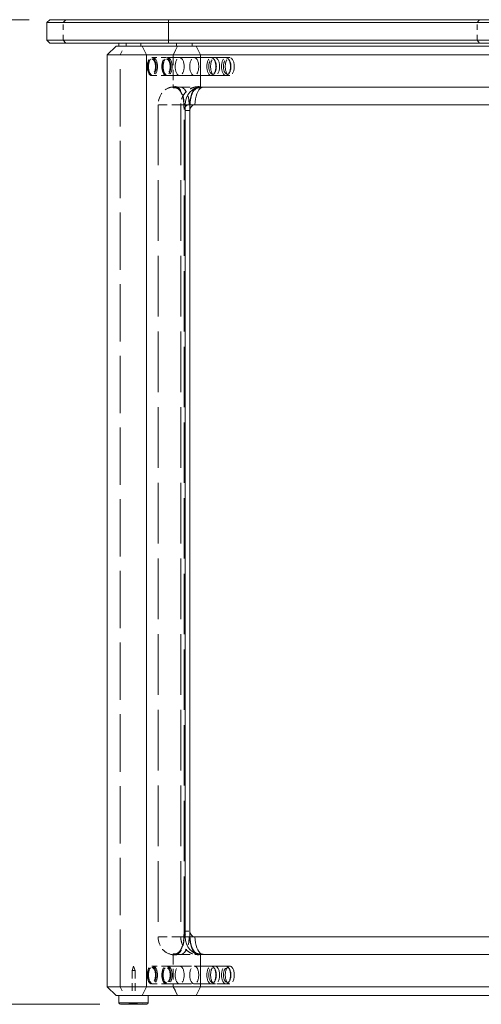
# Model space of a CAD drawing. Header units: inches. Extents: x 1 to 118, y 2 to 76.
# Tile 3 of 9: x 21.64 to 31.49, y 17.45 to 38.45. Entities that reach past the tile are written whole.
import ezdxf

# ---------------------------------------------------------------- set-up
doc = ezdxf.new("R2010")
doc.units = ezdxf.units.IN
doc.header["$LTSCALE"] = 7
doc.header["$MEASUREMENT"] = 0
doc.linetypes.add('DASHED', pattern=[0.2067, 0.1654, -0.0413])
for name, color, linetype, lineweight in [('Dimension (ANSI)', 7, 'Continuous', 13), ('Hidden (ANSI)', 7, 'DASHED', 13), ('Hidden Narrow (ANSI)', 7, 'DASHED', 13), ('Visible (ANSI)', 7, 'Continuous', 13), ('Visible Narrow (ANSI)', 7, 'Continuous', 13)]:
    doc.layers.add(name, color=color, linetype=linetype, lineweight=lineweight)
doc.styles.add('Note Text (ANSI)', font='tahoma.ttf')
doc.dimstyles.new('Default (ANSI)', dxfattribs={"dimscale": 7, "dimtxt": 0.12, "dimasz": 0.098425, "dimexe": 0.125, "dimexo": 0.0625, "dimgap": 0.031496, "dimtad": 0, "dimtih": 1, "dimtoh": 1, "dimdec": 3, "dimrnd": 1e-08, "dimzin": 4, "dimdsep": 46, "dimtxsty": 'Note Text (ANSI)', "dimcen": 0.09, "dimdle": 0.393701, "dimclrd": 256, "dimclre": 256, "dimclrt": 256, "dimadec": 0, "dimazin": 1, "dimtfac": 1, "dimtofl": 0, "dimtmove": 0, "dimatfit": 3, "dimfxl": 1, "dimtolj": 1, "dimtzin": 4, "dimlwd": -1, "dimlwe": -1, "dimarcsym": 0})

# ---------------------------------------------------------------- blocks, each defined once
blk = doc.blocks.new('*D10')
at = {"layer": 'Defpoints', "color": 0, "transparency": 16777216}
for p in [(22.281, 38.451), (14.698, 17.451), (23.788, 17.451)]:
    blk.add_point(p, dxfattribs=at)
at = {"layer": 'Dimension (ANSI)', "transparency": 16777216}
for p, q in [((21.843, 38.451), (13.823, 38.451)), ((14.698, 37.762), (14.698, 30.423)), ((14.698, 18.14), (14.698, 26.168)), ((23.351, 17.451), (13.823, 17.451))]:
    blk.add_line(p, q, dxfattribs=at)
for points in [[(14.583, 37.762), (14.812, 37.762), (14.698, 38.451)], [(14.583, 18.14), (14.812, 18.14), (14.698, 17.451)]]:
    blk.add_solid(points, dxfattribs=at)
at = {"layer": 'Dimension (ANSI)', "transparency": 16777216, "char_height": 0.84, "attachment_point": 5, "style": 'Note Text (ANSI)'}
for s, insert in [('\\A1; \\fTahoma|b0|i0;21.000', (14.698, 28.953)), ('\\A1;[21]{\\P\\fTahoma|b0|i0;W/GLIDES}', (14.698, 26.826))]:
    blk.add_mtext(s, dxfattribs=dict(at, insert=insert))

msp = doc.modelspace()

# ---------------------------------------------------------------- linework, layer by layer
at = {"layer": 'Hidden (ANSI)', "ltscale": 0.072056}
for p, q in [((25.0102, 37.8886), (24.9165, 37.7011)), ((24.9165, 17.8261), (25.0102, 17.6386))]:
    msp.add_line(p, q, dxfattribs=at)
at = {"layer": 'Hidden (ANSI)', "ltscale": 0.072054}
for p, q in [((24.9165, 37.7011), (25.0102, 37.8886)), ((25.0102, 17.6386), (24.9165, 17.8261))]:
    msp.add_line(p, q, dxfattribs=at)
at = {"layer": 'Hidden (ANSI)', "ltscale": 0.016906}
msp.add_line((24.9877, 37.9511), (24.9877, 37.8886), dxfattribs=at)
at = {"layer": 'Hidden (ANSI)', "ltscale": 0.011829}
for p, q in [((24.4103, 37.5821), (24.4282, 37.6075)), ((24.7228, 37.5821), (24.7407, 37.6075)), ((25.802, 37.5821), (25.7841, 37.6075)), ((26.1145, 37.5821), (26.0966, 37.6075)), ((24.4103, 37.3201), (24.4282, 37.2947)), ((24.7228, 37.3201), (24.7407, 37.2947)), ((25.802, 37.3201), (25.7841, 37.2947)), ((26.1145, 37.3201), (26.0966, 37.2947)), ((24.4103, 18.2071), (24.4282, 18.2325)), ((24.7228, 18.2071), (24.7407, 18.2325)), ((25.802, 18.2071), (25.7841, 18.2325)), ((26.1145, 18.2071), (26.0966, 18.2325)), ((24.4103, 17.9451), (24.4282, 17.9197)), ((24.7228, 17.9451), (24.7407, 17.9197)), ((25.802, 17.9451), (25.7841, 17.9197)), ((26.1145, 17.9451), (26.0966, 17.9197))]:
    msp.add_line(p, q, dxfattribs=at)
at = {"layer": 'Hidden (ANSI)', "ltscale": 0.098085}
for p, q in [((24.7691, 37.6426), (24.4566, 37.6426)), ((24.7691, 37.2596), (24.4566, 37.2596)), ((24.4566, 18.2676), (24.7691, 18.2676)), ((24.4566, 17.8846), (24.7691, 17.8846))]:
    msp.add_line(p, q, dxfattribs=at)
at = {"layer": 'Hidden (ANSI)', "ltscale": 0.08965}
for p, q in [((24.7691, 37.6426), (24.4834, 37.6426)), ((24.7691, 37.2596), (24.4834, 37.2596)), ((24.7691, 18.2676), (24.4834, 18.2676)), ((24.7691, 17.8846), (24.4834, 17.8846))]:
    msp.add_line(p, q, dxfattribs=at)
at = {"layer": 'Hidden (ANSI)', "ltscale": 0.186968}
for p, q in [((25.3645, 37.6426), (24.7691, 37.6426)), ((25.3645, 37.2596), (24.7691, 37.2596)), ((24.7691, 18.2676), (25.3645, 18.2676)), ((24.7691, 17.8846), (25.3645, 17.8846))]:
    msp.add_line(p, q, dxfattribs=at)
at = {"layer": 'Hidden (ANSI)', "ltscale": 0.391179}
for p, q in [((26.0413, 37.6426), (24.7959, 37.6426)), ((26.0413, 37.2596), (24.7959, 37.2596)), ((24.7959, 18.2676), (26.0413, 18.2676)), ((24.7959, 17.8846), (26.0413, 17.8846))]:
    msp.add_line(p, q, dxfattribs=at)
at = {"layer": 'Hidden (ANSI)', "ltscale": 0.186955}
for p, q in [((24.9165, 37.7011), (24.9165, 37.0136)), ((24.9165, 18.5136), (24.9165, 17.8261))]:
    msp.add_line(p, q, dxfattribs=at)
at = {"layer": 'Hidden (ANSI)', "ltscale": 0.191281}
for p, q in [((24.9165, 37.7011), (24.9165, 36.9977)), ((24.9165, 18.5294), (24.9165, 17.8261))]:
    msp.add_line(p, q, dxfattribs=at)
at = {"layer": 'Hidden (ANSI)', "ltscale": 0.237987}
for p, q in [((26.1223, 37.6426), (25.3645, 37.6426)), ((26.1223, 37.2596), (25.3645, 37.2596)), ((26.1223, 18.2676), (25.3645, 18.2676)), ((26.1223, 17.8846), (25.3645, 17.8846))]:
    msp.add_line(p, q, dxfattribs=at)
at = {"layer": 'Hidden (ANSI)', "ltscale": 0.023048}
for p, q in [((25.0195, 37.0136), (25.0629, 37.0136)), ((25.6045, 37.0136), (25.5628, 37.0136)), ((25.0195, 18.5136), (25.0629, 18.5136)), ((25.6045, 18.5136), (25.5628, 18.5136))]:
    msp.add_line(p, q, dxfattribs=at)
at = {"layer": 'Hidden (ANSI)', "ltscale": 0.159072}
for p, q in [((25.5628, 37.0136), (25.0629, 37.0136)), ((25.5628, 18.5136), (25.0629, 18.5136))]:
    msp.add_line(p, q, dxfattribs=at)
at = {"layer": 'Hidden (ANSI)', "ltscale": 1.115237}
for p, q in [((24.5947, 36.6386), (24.5947, 18.8886)), ((25.0762, 36.6386), (25.0762, 18.8886)), ((25.1457, 18.8886), (25.1457, 36.6386))]:
    msp.add_line(p, q, dxfattribs=at)
at = {"layer": 'Hidden (ANSI)', "ltscale": 0.058811}
for p, q in [((25.2707, 36.6386), (25.379, 36.6386)), ((25.379, 18.8886), (25.2707, 18.8886))]:
    msp.add_line(p, q, dxfattribs=at)
at = {"layer": 'Hidden (ANSI)', "ltscale": 0.067925}
for p, q in [((25.2707, 36.5136), (25.1457, 36.5136)), ((25.1457, 19.0136), (25.2707, 19.0136))]:
    msp.add_line(p, q, dxfattribs=at)
at = {"layer": 'Hidden (ANSI)', "ltscale": 0.026338}
for q in [(24.0384, 18.1715), (24.1004, 18.1715)]:
    msp.add_line((24.0694, 18.2636), q, dxfattribs=at)
at = {"layer": 'Hidden (ANSI)', "ltscale": 0.0264}
msp.add_line((24.0384, 18.1715), (24.1004, 18.1715), dxfattribs=at)
at = {"layer": 'Hidden (ANSI)', "ltscale": 0.144906}
for p, q in [((24.0384, 18.1715), (24.0384, 17.6386)), ((24.1004, 18.1715), (24.1004, 17.6386))]:
    msp.add_line(p, q, dxfattribs=at)
at = {"layer": 'Hidden (ANSI)', "ltscale": 0.076526}
for centre, start, end in [((24.0875, 13.9364), 90.29439, 94.86855), ((24.0513, 13.9364), 85.13145, 89.70561)]:
    msp.add_arc(centre, 3.5274, start, end, dxfattribs=at)
at = {"layer": 'Hidden (ANSI)', "ltscale": 0.327298}
for centre, major_axis in [((24.4566, 37.4511), (0, -0.1915)), ((24.4834, 37.4511), (0, -0.1915)), ((24.7691, 37.4511), (0, -0.1915)), ((24.7959, 37.4511), (0, -0.1915)), ((25.052, 37.4511), (0, -0.1915)), ((25.052, 37.4511), (0, 0.1915)), ((25.3645, 37.4511), (0, -0.1915)), ((25.3645, 37.4511), (0, 0.1915)), ((25.7288, 37.4511), (0, 0.1915)), ((25.8098, 37.4511), (0, -0.1915)), ((26.0413, 37.4511), (0, 0.1915)), ((26.1223, 37.4511), (0, -0.1915)), ((24.4566, 18.0761), (0, 0.1915)), ((24.4834, 18.0761), (0, -0.1915)), ((24.7691, 18.0761), (0, 0.1915)), ((24.7959, 18.0761), (0, 0.1915)), ((25.052, 18.0761), (0, -0.1915)), ((25.052, 18.0761), (0, -0.1915)), ((25.3645, 18.0761), (0, -0.1915)), ((25.3645, 18.0761), (0, -0.1915)), ((25.7288, 18.0761), (0, 0.1915)), ((25.8098, 18.0761), (0, 0.1915)), ((26.0413, 18.0761), (0, -0.1915)), ((26.1223, 18.0761), (0, 0.1915))]:
    msp.add_ellipse(centre, major_axis=major_axis, ratio=0.5, dxfattribs=at)
at = {"layer": 'Hidden (ANSI)', "ltscale": 0.274299}
for centre, major_axis in [((24.4566, 37.4511), (0, 0.1605)), ((24.7691, 37.4511), (0, 0.1605)), ((25.7556, 37.4511), (0, -0.1605)), ((26.0681, 37.4511), (0, -0.1605)), ((24.4566, 18.0761), (0, 0.1605)), ((24.7691, 18.0761), (0, -0.1605)), ((25.7556, 18.0761), (0, -0.1605)), ((26.0681, 18.0761), (0, 0.1605))]:
    msp.add_ellipse(centre, major_axis=major_axis, ratio=0.5, dxfattribs=at)
at = {"layer": 'Hidden (ANSI)', "ltscale": 0.1602}
for centre, major_axis, start_param, end_param in [((24.9165, 36.6386), (0, 0.375), 0, 1.5707963), ((24.9165, 18.8886), (0, -0.375), 4.712389, 6.2831853)]:
    msp.add_ellipse(centre, major_axis=major_axis, ratio=0.857959, start_param=start_param, end_param=end_param, dxfattribs=at)
at = {"layer": 'Hidden (ANSI)', "ltscale": 0.160165}
for centre, major_axis, start_param, end_param in [((25.0629, 36.6386), (0, 0.375), 4.712389, 6.2831853), ((25.0629, 18.8886), (0, -0.375), 0, 1.5707963)]:
    msp.add_ellipse(centre, major_axis=major_axis, ratio=0.5096039, start_param=start_param, end_param=end_param, dxfattribs=at)
at = {"layer": 'Hidden (ANSI)', "ltscale": 0.024308}
for centre, major_axis, start_param, end_param in [((25.5628, 36.6386), (0, 0.375), 0, 0.2392551), ((25.5628, 18.8886), (0, -0.375), 6.0439302, 6.2831853)]:
    msp.add_ellipse(centre, major_axis=major_axis, ratio=0.4901436, start_param=start_param, end_param=end_param, dxfattribs=at)
at = {"layer": 'Hidden (ANSI)', "ltscale": 0.053327}
for centre, major_axis, start_param, end_param in [((25.254, 36.5136), (0, 0.125), 0, 1.5707963), ((25.254, 19.0136), (0, -0.125), 4.712389, 6.2831853)]:
    msp.add_ellipse(centre, major_axis=major_axis, ratio=0.8660254, start_param=start_param, end_param=end_param, dxfattribs=at)
at = {"layer": 'Hidden (ANSI)', "ltscale": 0.046072}
for points, knots in [([(24.7938, 36.9853), (24.8037, 36.9901), (24.8139, 36.9944), (24.8347, 37.0023), (24.8454, 37.0058), (24.8671, 37.0119), (24.8782, 37.0145), (24.9006, 37.0187), (24.912, 37.0203), (24.9348, 37.0224), (24.9463, 37.023), (24.9578, 37.023)], [5.89208909, 5.89208909, 5.89208909, 5.89208909, 5.96962378, 5.96962378, 6.04715847, 6.04715847, 6.12469316, 6.12469316, 6.20222785, 6.20222785, 6.27976254, 6.27976254, 6.27976254, 6.27976254]), ([(24.9578, 18.5042), (24.9463, 18.5042), (24.9348, 18.5048), (24.912, 18.5069), (24.9006, 18.5085), (24.8782, 18.5127), (24.8671, 18.5153), (24.8454, 18.5214), (24.8347, 18.5249), (24.8139, 18.5328), (24.8037, 18.5371), (24.7938, 18.5419)], [3.14501542, 3.14501542, 3.14501542, 3.14501542, 3.22255011, 3.22255011, 3.3000848, 3.3000848, 3.37761949, 3.37761949, 3.45515418, 3.45515418, 3.53268887, 3.53268887, 3.53268887, 3.53268887])]:
    msp.add_open_spline(points, degree=3, knots=knots, dxfattribs=at)
at = {"layer": 'Hidden (ANSI)', "ltscale": 0.185639}
for points, knots in [([(25.1457, 36.6386), (25.1457, 36.6395), (25.1457, 36.6407), (25.1457, 36.643), (25.1457, 36.6446), (25.1457, 36.6492), (25.1457, 36.6531), (25.1456, 36.6623), (25.1454, 36.6695), (25.1448, 36.687), (25.1439, 36.7008), (25.141, 36.734), (25.1375, 36.7596), (25.1304, 36.7978), (25.126, 36.8165), (25.1159, 36.8521), (25.11, 36.869), (25.0967, 36.9019), (25.0877, 36.9205), (25.0679, 36.9533), (25.0571, 36.9675), (25.0382, 36.9877), (25.0286, 36.9962), (25.0088, 37.0097), (24.9986, 37.0148), (24.9778, 37.0217), (24.9652, 37.0236), (24.9402, 37.0221), (24.9277, 37.0188), (24.9165, 37.0136)], [0, 0, 0, 0, 0.0072363, 0.0072363, 0.01751, 0.01751, 0.0422355, 0.0422355, 0.0878184, 0.0878184, 0.1762555, 0.1762555, 0.3445339, 0.3445339, 0.4873278, 0.4873278, 0.6301217, 0.6301217, 0.8098781, 0.8098781, 0.9896344, 0.9896344, 1.1357418, 1.1357418, 1.2818492, 1.2818492, 1.4569432, 1.4569432, 1.6320373, 1.6320373, 1.6320373, 1.6320373]), ([(24.9165, 18.5136), (24.9277, 18.5084), (24.9402, 18.505), (24.9652, 18.5036), (24.9778, 18.5055), (24.9986, 18.5124), (25.0088, 18.5174), (25.0286, 18.531), (25.0382, 18.5395), (25.0571, 18.5597), (25.0679, 18.5739), (25.0877, 18.6067), (25.0967, 18.6253), (25.11, 18.6582), (25.1159, 18.6751), (25.126, 18.7107), (25.1304, 18.7294), (25.1375, 18.7676), (25.141, 18.7932), (25.1439, 18.8264), (25.1448, 18.8402), (25.1454, 18.8577), (25.1456, 18.8649), (25.1457, 18.8741), (25.1457, 18.878), (25.1457, 18.8826), (25.1457, 18.8842), (25.1457, 18.8865), (25.1457, 18.8876), (25.1457, 18.8886)], [-1.6320373, -1.6320373, -1.6320373, -1.6320373, -1.4569432, -1.4569432, -1.2818492, -1.2818492, -1.1357418, -1.1357418, -0.9896344, -0.9896344, -0.8098781, -0.8098781, -0.6301217, -0.6301217, -0.4873278, -0.4873278, -0.3445339, -0.3445339, -0.1762555, -0.1762555, -0.0878184, -0.0878184, -0.0422355, -0.0422355, -0.01751, -0.01751, -0.0072363, -0.0072363, 0, 0, 0, 0])]:
    msp.add_open_spline(points, degree=3, knots=knots, dxfattribs=at)
at = {"layer": 'Hidden (ANSI)', "ltscale": 0.032873}
for points in [[(25.0195, 37.0136), (24.9847, 37.0132), (24.9501, 37.0079), (24.9165, 36.9977)], [(24.9165, 18.5294), (24.9501, 18.5193), (24.9847, 18.514), (25.0195, 18.5136)]]:
    msp.add_open_spline(points, degree=3, dxfattribs=at)
at = {"layer": 'Hidden (ANSI)', "ltscale": 0.022646}
for points, knots in [([(24.9165, 36.9977), (24.9221, 36.9977), (24.9277, 36.9977), (24.9416, 36.9977), (24.9499, 36.9977), (24.9583, 36.9977)], [0.04160528, 0.04160528, 0.04160528, 0.04160528, 0.12696767, 0.12696767, 0.25393587, 0.25393587, 0.25393587, 0.25393587]), ([(24.9583, 18.5295), (24.9499, 18.5295), (24.9416, 18.5295), (24.9277, 18.5295), (24.9221, 18.5295), (24.9165, 18.5294)], [0, 0, 0, 0, 0.12696768, 0.12696768, 0.21233059, 0.21233059, 0.21233059, 0.21233059])]:
    msp.add_open_spline(points, degree=3, knots=knots, dxfattribs=at)
at = {"layer": 'Hidden (ANSI)', "ltscale": 0.188668}
for points, knots in [([(24.9583, 36.9977), (24.9819, 36.9977), (25.0053, 36.9885), (25.0492, 36.9525), (25.0692, 36.9261), (25.103, 36.8596), (25.1165, 36.8203), (25.1329, 36.7471), (25.1376, 36.7162), (25.1434, 36.6554), (25.1447, 36.6276), (25.1457, 36.575), (25.1457, 36.5512), (25.1457, 36.5136)], [0, 0, 0, 0, 0.3603966, 0.3603966, 0.7222826, 0.7222826, 1.0834565, 1.0834565, 1.3313007, 1.3313007, 1.5506312, 1.5506312, 1.722573, 1.722573, 1.722573, 1.722573]), ([(25.1457, 19.0136), (25.1457, 18.9776), (25.1457, 18.9549), (25.1449, 18.9038), (25.1437, 18.8762), (25.1383, 18.8163), (25.1339, 18.786), (25.1179, 18.7109), (25.104, 18.6696), (25.0691, 18.6008), (25.0487, 18.574), (25.0046, 18.5384), (24.9816, 18.5295), (24.9583, 18.5295)], [0, 0, 0, 0, 0.2739339, 0.2739339, 0.6411819, 0.6411819, 1.0484156, 1.0484156, 1.6851836, 1.6851836, 2.3065526, 2.3065526, 2.9050487, 2.9050487, 2.9050487, 2.9050487])]:
    msp.add_open_spline(points, degree=3, knots=knots, dxfattribs=at)
at = {"layer": 'Hidden (ANSI)', "ltscale": 0.163558}
msp.add_open_spline([(25.4579, 37.023), (25.4171, 37.0229), (25.3764, 37.0161), (25.2999, 36.9906), (25.2643, 36.9717), (25.2003, 36.9249), (25.1726, 36.8964), (25.1274, 36.8345), (25.1101, 36.801), (25.0859, 36.7323), (25.079, 36.6972), (25.0764, 36.6542), (25.0762, 36.6464), (25.0762, 36.6386)], degree=3, knots=[0.0034847, 0.0034847, 0.0034847, 0.0034847, 0.2831403, 0.2831403, 0.5695495, 0.5695495, 0.8743681, 0.8743681, 1.1878304, 1.1878304, 1.5012927, 1.5012927, 1.5707963, 1.5707963, 1.5707963, 1.5707963], dxfattribs=at)
at = {"layer": 'Hidden (ANSI)', "ltscale": 0.068236}
for points, knots in [([(25.5, 37.0136), (25.4888, 37.0188), (25.4763, 37.0221), (25.4512, 37.0236), (25.4387, 37.0217), (25.4179, 37.0148), (25.4077, 37.0097), (25.3907, 36.9982), (25.3839, 36.9926), (25.3775, 36.9865)], [-1.63203728, -1.63203728, -1.63203728, -1.63203728, -1.45694322, -1.45694322, -1.28184916, -1.28184916, -1.13574179, -1.13574179, -1.03258275, -1.03258275, -1.03258275, -1.03258275]), ([(25.3775, 18.5407), (25.3839, 18.5346), (25.3907, 18.529), (25.4077, 18.5174), (25.4179, 18.5124), (25.4387, 18.5055), (25.4512, 18.5036), (25.4763, 18.505), (25.4888, 18.5084), (25.5, 18.5136)], [1.03258275, 1.03258275, 1.03258275, 1.03258275, 1.13574179, 1.13574179, 1.28184916, 1.28184916, 1.45694322, 1.45694322, 1.63203728, 1.63203728, 1.63203728, 1.63203728])]:
    msp.add_open_spline(points, degree=3, knots=knots, dxfattribs=at)
at = {"layer": 'Hidden (ANSI)', "ltscale": 0.036228}
for points in [[(25.4312, 36.9937), (25.4734, 37.0064), (25.5178, 37.0132), (25.5619, 37.0136)], [(25.5619, 18.5136), (25.5178, 18.514), (25.4734, 18.5208), (25.4312, 18.5335)]]:
    msp.add_open_spline(points, degree=3, dxfattribs=at)
at = {"layer": 'Hidden (ANSI)', "ltscale": 0.163557}
msp.add_open_spline([(25.0762, 18.8886), (25.0762, 18.8534), (25.0809, 18.8181), (25.1006, 18.7488), (25.1154, 18.7148), (25.1563, 18.6502), (25.1824, 18.6197), (25.2456, 18.5669), (25.2826, 18.5447), (25.3617, 18.5146), (25.4032, 18.506), (25.4494, 18.5043), (25.4537, 18.5042), (25.4579, 18.5042)], degree=3, knots=[1.5707963, 1.5707963, 1.5707963, 1.5707963, 1.8842587, 1.8842587, 2.197721, 2.197721, 2.5111833, 2.5111833, 2.8209067, 2.8209067, 3.1091603, 3.1091603, 3.138108, 3.138108, 3.138108, 3.138108], dxfattribs=at)
at = {"layer": 'Hidden Narrow (ANSI)', "ltscale": 0.02395}
for p, q in [((22.5663, 38.3886), (22.6204, 38.4511)), ((31.402, 38.3886), (31.4561, 38.4511)), ((22.6204, 37.9511), (22.5663, 38.0136)), ((31.4561, 37.9511), (31.402, 38.0136))]:
    msp.add_line(p, q, dxfattribs=at)
at = {"layer": 'Hidden Narrow (ANSI)', "ltscale": 0.101937}
for p, q in [((22.5663, 38.0136), (22.5663, 38.3886)), ((31.402, 38.0136), (31.402, 38.3886))]:
    msp.add_line(p, q, dxfattribs=at)
at = {"layer": 'Hidden Narrow (ANSI)', "ltscale": 0.072051}
for p, q in [((23.7804, 37.7011), (23.8768, 37.8886)), ((23.7804, 17.8261), (23.8768, 17.6386))]:
    msp.add_line(p, q, dxfattribs=at)
at = {"layer": 'Hidden Narrow (ANSI)', "ltscale": 0.016906}
msp.add_line((23.9089, 37.9511), (23.9089, 37.8886), dxfattribs=at)
at = {"layer": 'Hidden Narrow (ANSI)', "ltscale": 1.056636}
msp.add_line((23.7804, 17.8261), (23.7804, 37.7011), dxfattribs=at)
at = {"layer": 'Hidden Narrow (ANSI)', "ltscale": 0.162678}
for p, q in [((25.0762, 36.6386), (24.5947, 36.6386)), ((25.0762, 18.8886), (24.5947, 18.8886))]:
    msp.add_line(p, q, dxfattribs=at)
at = {"layer": 'Hidden Narrow (ANSI)', "ltscale": 0.074601}
for p, q in [((25.0762, 36.6386), (25.1722, 36.6386)), ((25.0762, 18.8886), (25.1722, 18.8886))]:
    msp.add_line(p, q, dxfattribs=at)
at = {"layer": 'Hidden Narrow (ANSI)', "ltscale": 0.03313}
for points in [[(25.0629, 37.0136), (25.0276, 37.0133), (24.9924, 37.0079), (24.9583, 36.9977)], [(25.5628, 37.0136), (25.5275, 37.0133), (25.4923, 37.0079), (25.4582, 36.9977)], [(25.0629, 18.5136), (25.0276, 18.5139), (24.9924, 18.5193), (24.9583, 18.5295)], [(25.5628, 18.5136), (25.5275, 18.5139), (25.4923, 18.5193), (25.4582, 18.5295)]]:
    msp.add_open_spline(points, degree=3, dxfattribs=at)
at = {"layer": 'Visible (ANSI)'}
for p, q in [((22.2807, 38.4511), (22.2182, 38.3886)), ((22.2807, 38.4511), (24.8163, 38.4511)), ((42.4877, 38.4511), (24.8163, 38.4511)), ((24.8163, 38.3886), (22.2182, 38.3886)), ((22.2182, 38.0136), (22.2182, 38.3886)), ((24.8163, 38.3886), (42.4877, 38.3886)), ((22.2182, 38.0136), (24.8163, 38.0136)), ((22.2807, 37.9511), (22.2182, 38.0136)), ((42.4877, 38.0136), (24.8163, 38.0136)), ((24.8163, 37.9511), (22.2807, 37.9511)), ((23.6944, 37.8886), (23.5069, 37.7011)), ((23.6944, 37.8886), (24.2517, 37.8886)), ((23.7569, 37.9511), (23.7569, 37.8886)), ((25.4062, 37.8886), (24.2517, 37.8886)), ((24.8163, 37.9511), (42.4877, 37.9511)), ((25.3202, 37.9511), (25.3202, 37.8886)), ((25.5, 37.7011), (25.4062, 37.8886)), ((25.4062, 37.8886), (25.5, 37.7011)), ((32.79, 37.8886), (25.4062, 37.8886)), ((25.4062, 37.8886), (25.4062, 37.8886)), ((23.5069, 17.8261), (23.5069, 37.7011)), ((24.3429, 37.7011), (23.5069, 37.7011)), ((24.3429, 37.7011), (25.5, 37.7011)), ((25.5, 37.0136), (25.5, 37.7011)), ((25.5, 36.9977), (25.5, 37.7011)), ((25.5, 37.7011), (32.8837, 37.7011)), ((25.6045, 37.0136), (32.8837, 37.0136)), ((25.1722, 18.8886), (25.1722, 36.6386)), ((25.2707, 36.6386), (25.2707, 18.8886)), ((32.6962, 36.6386), (25.379, 36.6386)), ((25.379, 18.8886), (32.6962, 18.8886)), ((25.5, 17.8261), (25.5, 18.5294)), ((25.5, 17.8261), (25.5, 18.5136)), ((32.8837, 18.5136), (25.6045, 18.5136)), ((23.5069, 17.8261), (24.3429, 17.8261)), ((23.6944, 17.6386), (23.5069, 17.8261)), ((25.5, 17.8261), (24.3429, 17.8261)), ((25.4062, 17.6386), (25.5, 17.8261)), ((25.5, 17.8261), (25.4062, 17.6386)), ((32.8837, 17.8261), (25.5, 17.8261)), ((24.2517, 17.6386), (23.6944, 17.6386)), ((23.7569, 17.6386), (23.7569, 17.4823)), ((23.7882, 17.4511), (24.3507, 17.4511)), ((24.2517, 17.6386), (25.4062, 17.6386)), ((24.3819, 17.6386), (24.3819, 17.4823)), ((25.4062, 17.6386), (32.79, 17.6386)), ((25.4062, 17.6386), (25.4062, 17.6386))]:
    msp.add_line(p, q, dxfattribs=at)
for centre, start, end in [((23.7882, 17.4823), 180, 270), ((24.3507, 17.4823), 270, 0)]:
    msp.add_arc(centre, 0.0312, start, end, dxfattribs=at)
for centre, major_axis, ratio, start_param, end_param in [((25.5, 36.6386), (0, 0.375), 0.8738724, 0, 1.5707963), ((25.5628, 36.6386), (0, 0.375), 0.4901436, 0.2392551, 1.5707963), ((25.379, 36.5136), (0, 0.125), 0.8660254, 0, 1.5707963), ((25.379, 19.0136), (0, -0.125), 0.8660254, 4.712389, 6.2831853), ((25.5, 18.8886), (0, -0.375), 0.8738724, 4.712389, 6.2831853), ((25.5628, 18.8886), (0, -0.375), 0.4901436, 4.712389, 6.0439302)]:
    msp.add_ellipse(centre, major_axis=major_axis, ratio=ratio, start_param=start_param, end_param=end_param, dxfattribs=at)
for points, knots in [([(25.2707, 36.5136), (25.2707, 36.5495), (25.2707, 36.5723), (25.2716, 36.6234), (25.2728, 36.651), (25.2782, 36.7109), (25.2826, 36.7412), (25.2986, 36.8163), (25.3125, 36.8576), (25.3474, 36.9264), (25.3678, 36.9532), (25.4118, 36.9888), (25.4349, 36.9977), (25.4582, 36.9977)], [0, 0, 0, 0, 0.2739339, 0.2739339, 0.6411819, 0.6411819, 1.0484156, 1.0484156, 1.6851836, 1.6851836, 2.3065526, 2.3065526, 2.9050487, 2.9050487, 2.9050487, 2.9050487]), ([(25.3775, 36.9865), (25.3748, 36.9839), (25.3722, 36.9813), (25.3594, 36.9675), (25.3486, 36.9533), (25.3288, 36.9205), (25.3198, 36.9019), (25.3065, 36.869), (25.3006, 36.8521), (25.2904, 36.8165), (25.2861, 36.7978), (25.2789, 36.7596), (25.2754, 36.734), (25.2725, 36.7008), (25.2717, 36.687), (25.271, 36.6695), (25.2709, 36.6623), (25.2707, 36.6531), (25.2707, 36.6492), (25.2707, 36.6446), (25.2707, 36.643), (25.2707, 36.6407), (25.2707, 36.6395), (25.2707, 36.6386)], [-1.0325828, -1.0325828, -1.0325828, -1.0325828, -0.9896344, -0.9896344, -0.8098781, -0.8098781, -0.6301217, -0.6301217, -0.4873278, -0.4873278, -0.3445339, -0.3445339, -0.1762555, -0.1762555, -0.0878184, -0.0878184, -0.0422355, -0.0422355, -0.01751, -0.01751, -0.0072363, -0.0072363, 0, 0, 0, 0]), ([(25.4582, 36.9977), (25.4665, 36.9977), (25.4748, 36.9977), (25.4888, 36.9977), (25.4944, 36.9977), (25.5, 36.9977)], [0, 0, 0, 0, 0.12696768, 0.12696768, 0.21233059, 0.21233059, 0.21233059, 0.21233059]), ([(25.4582, 18.5295), (25.4345, 18.5295), (25.4111, 18.5387), (25.3673, 18.5747), (25.3473, 18.6011), (25.3134, 18.6676), (25.2999, 18.7069), (25.2835, 18.7801), (25.2788, 18.811), (25.273, 18.8718), (25.2717, 18.8996), (25.2707, 18.9522), (25.2707, 18.976), (25.2707, 19.0136)], [0, 0, 0, 0, 0.3603966, 0.3603966, 0.7222826, 0.7222826, 1.0834565, 1.0834565, 1.3313007, 1.3313007, 1.5506312, 1.5506312, 1.722573, 1.722573, 1.722573, 1.722573]), ([(25.2707, 18.8886), (25.2707, 18.8876), (25.2707, 18.8865), (25.2707, 18.8842), (25.2707, 18.8826), (25.2707, 18.878), (25.2707, 18.8741), (25.2709, 18.8649), (25.271, 18.8577), (25.2717, 18.8402), (25.2725, 18.8264), (25.2754, 18.7932), (25.2789, 18.7676), (25.2861, 18.7294), (25.2904, 18.7107), (25.3006, 18.6751), (25.3065, 18.6582), (25.3198, 18.6253), (25.3288, 18.6067), (25.3486, 18.5739), (25.3594, 18.5597), (25.3722, 18.5459), (25.3748, 18.5433), (25.3775, 18.5407)], [0, 0, 0, 0, 0.0072363, 0.0072363, 0.01751, 0.01751, 0.0422355, 0.0422355, 0.0878184, 0.0878184, 0.1762555, 0.1762555, 0.3445339, 0.3445339, 0.4873278, 0.4873278, 0.6301217, 0.6301217, 0.8098781, 0.8098781, 0.9896344, 0.9896344, 1.0325828, 1.0325828, 1.0325828, 1.0325828]), ([(25.5, 18.5294), (25.4944, 18.5295), (25.4888, 18.5295), (25.4748, 18.5295), (25.4665, 18.5295), (25.4582, 18.5295)], [0.04160528, 0.04160528, 0.04160528, 0.04160528, 0.12696767, 0.12696767, 0.25393587, 0.25393587, 0.25393587, 0.25393587])]:
    msp.add_open_spline(points, degree=3, knots=knots, dxfattribs=at)
for points in [[(25.5, 36.9977), (25.5341, 37.0079), (25.5692, 37.0132), (25.6045, 37.0136)], [(25.6045, 18.5136), (25.5692, 18.514), (25.5341, 18.5193), (25.5, 18.5294)]]:
    msp.add_open_spline(points, degree=3, dxfattribs=at)
at = {"layer": 'Visible Narrow (ANSI)'}
for p, q in [((24.8163, 38.4511), (24.8163, 38.3886)), ((24.8163, 38.0136), (24.8163, 38.3886)), ((24.8163, 37.9511), (24.8163, 38.0136)), ((24.2213, 37.9511), (24.2213, 37.8886)), ((24.3429, 37.7011), (24.2517, 37.8886)), ((24.3429, 17.8261), (24.3429, 37.7011)), ((25.1722, 36.6386), (25.2707, 36.6386)), ((25.1722, 18.8886), (25.2707, 18.8886)), ((24.3429, 17.8261), (24.2517, 17.6386)), ((23.7569, 17.4823), (24.3819, 17.4823))]:
    msp.add_line(p, q, dxfattribs=at)

# ---------------------------------------------------------------- dimensions: what is measured, and where the dimension line sits
at = {"layer": 'Dimension (ANSI)'}
dim = msp.add_linear_dim(base=(14.6976, 17.4511), p1=(22.2807, 38.4511), p2=(23.7882, 17.4511), angle=90, text=' \\fTahoma|b0|i0;<>\\X[21]{\\P\\fTahoma|b0|i0;W/GLIDES}', dimstyle='Default (ANSI)', override={"dimgap": 0.031496, "dimdec": 3, "dimpost": '\\X', "dimtol": 0, "dimlim": 0, "dimtp": 0, "dimtm": 0, "dimtdec": 2, "dimatfit": 1}, dxfattribs=at)
dim.commit()
dim.dimension.update_dxf_attribs({"geometry": '*D10', "text_midpoint": (14.6976, 28.2952), "dimtype": 160})

doc.saveas('drawing.dxf')
